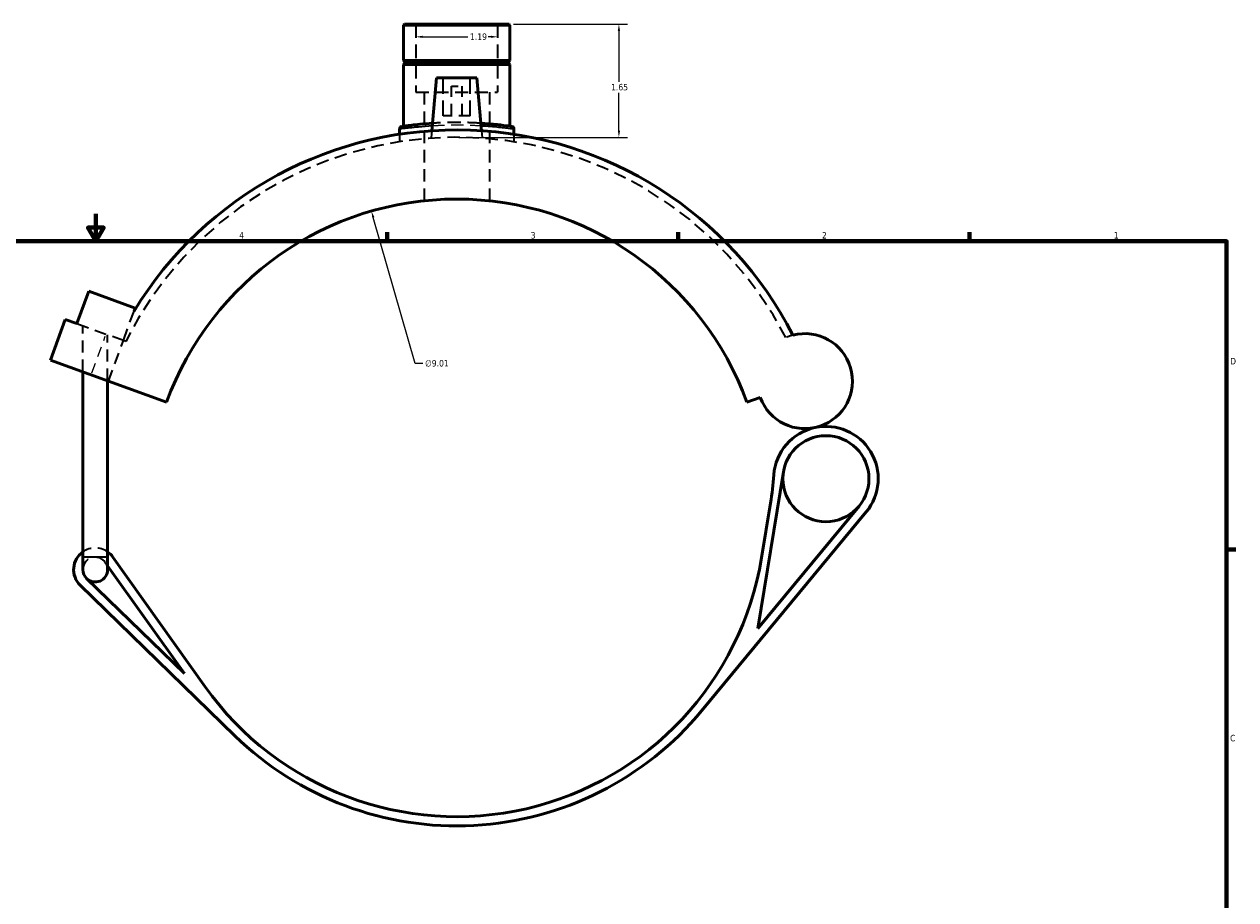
# Model space of a CAD drawing. Header units: inches. Extents: x -0.9 to 59, y -1.4 to 48.1.
# Tile 4 of 7: x 16 to 33.6, y 11.4 to 24.2. Entities that reach past the tile are written whole.
import ezdxf

# ---------------------------------------------------------------- set-up
doc = ezdxf.new("R2010")
doc.units = ezdxf.units.IN
doc.header["$MEASUREMENT"] = 0
doc.linetypes.add('DASHED', pattern=[0.2067, 0.1654, -0.0413])
for name, color, linetype, lineweight in [('Border (ANSI)', 7, 'Continuous', 70), ('Dimension (ANSI)', 7, 'Continuous', 25), ('Hidden (ANSI)', 7, 'DASHED', 35), ('Hidden Narrow (ANSI)', 7, 'DASHED', 25), ('Visible (ANSI)', 7, 'Continuous', 50), ('Visible Narrow (ANSI)', 7, 'Continuous', 35)]:
    doc.layers.add(name, color=color, linetype=linetype, lineweight=lineweight)
doc.styles.add('Note Text (ANSI)', font='tahoma.ttf')
doc.dimstyles.new('Default (ANSI)', dxfattribs={"dimtxt": 0.094488, "dimasz": 0.098425, "dimexe": 0.125, "dimexo": 0.0625, "dimgap": 0.031496, "dimtad": 0, "dimtih": 1, "dimtoh": 1, "dimrnd": 1e-08, "dimzin": 4, "dimdsep": 46, "dimtxsty": 'Note Text (ANSI)', "dimcen": 0.09, "dimdle": 0.393701, "dimclrd": 256, "dimclre": 256, "dimclrt": 5, "dimadec": 0, "dimazin": 1, "dimtfac": 1, "dimtofl": 0, "dimtmove": 0, "dimatfit": 3, "dimfxl": 1, "dimtolj": 1, "dimtzin": 4, "dimlwd": -1, "dimlwe": -1, "dimarcsym": 0})

# ---------------------------------------------------------------- blocks, each defined once
blk = doc.blocks.new('Borders Default Border')
at = {"layer": 'Border (ANSI)'}
for p, q in [((21.25, 21), (21.25, 21.134)), ((25.5, 21), (25.5, 21.134)), ((29.75, 21), (29.75, 21.134)), ((33.5, 16.5), (33.634, 16.5))]:
    blk.add_line(p, q, dxfattribs=at)
at = {"layer": 'Border (ANSI)', "flags": 128}
for points in [[(17, 21.4), (17, 21), (16.885, 21.2), (17.115, 21.2), (17, 21)], [(0.5, 1), (0.5, 21), (33.5, 21), (33.5, 1), (0.5, 1)]]:
    blk.add_lwpolyline(points, dxfattribs=at)
at = {"layer": 'Border (ANSI)', "color": 5, "true_color": 0x0000ff, "char_height": 0.0945, "attachment_point": 7, "style": 'Note Text (ANSI)'}
for s, insert in [('4', (19.092, 21.04)), ('3', (23.346, 21.038)), ('2', (27.596, 21.04)), ('1', (31.854, 21.04)), ('D', (33.553, 19.203)), ('C', (33.552, 13.701))]:
    blk.add_mtext(s, dxfattribs=dict(at, insert=insert))
blk = doc.blocks.new('*D6')
at = {"layer": 'Defpoints', "color": 0, "transparency": 16777216}
for p in [(21.022, 21.44), (23.512, 12.779)]:
    blk.add_point(p, dxfattribs=at)
at = {"layer": 'Dimension (ANSI)', "transparency": 16777216}
for p, q in [((21.662, 19.216), (21.049, 21.345)), ((21.773, 19.216), (21.662, 19.216))]:
    blk.add_line(p, q, dxfattribs=at)
blk.add_solid([(21.065, 21.35), (21.034, 21.341), (21.022, 21.44)], dxfattribs=at)
at = {"layer": 'Dimension (ANSI)', "color": 5, "transparency": 16777216, "insert": (21.805, 19.267), "char_height": 0.0945, "attachment_point": 1, "style": 'Note Text (ANSI)'}
blk.add_mtext('\\A1;∅9.01', dxfattribs=at)
blk = doc.blocks.new('*D7')
at = {"layer": 'Defpoints', "color": 0, "transparency": 16777216}
for p in [(21.671, 23.983), (22.863, 23.983), (22.863, 23.983)]:
    blk.add_point(p, dxfattribs=at)
at = {"layer": 'Dimension (ANSI)', "transparency": 16777216}
for p, q in [((21.769, 23.983), (22.428, 23.983)), ((22.765, 23.983), (22.724, 23.983))]:
    blk.add_line(p, q, dxfattribs=at)
for points in [[(21.769, 23.999), (21.769, 23.967), (21.671, 23.983)], [(22.765, 23.999), (22.765, 23.967), (22.863, 23.983)]]:
    blk.add_solid(points, dxfattribs=at)
at = {"layer": 'Dimension (ANSI)', "color": 5, "transparency": 16777216, "insert": (22.46, 24.032), "char_height": 0.0945, "attachment_point": 1, "style": 'Note Text (ANSI)'}
blk.add_mtext('\\A1;1.19', dxfattribs=at)
blk = doc.blocks.new('*D8')
at = {"layer": 'Defpoints', "color": 0, "transparency": 16777216}
for p in [(23.03, 24.167), (22.236, 22.516), (24.633, 22.516)]:
    blk.add_point(p, dxfattribs=at)
at = {"layer": 'Dimension (ANSI)', "transparency": 16777216}
for p, q in [((23.093, 24.167), (24.758, 24.167)), ((24.633, 24.068), (24.633, 23.327)), ((24.633, 22.615), (24.633, 23.166)), ((22.299, 22.516), (24.758, 22.516))]:
    blk.add_line(p, q, dxfattribs=at)
for points in [[(24.617, 24.068), (24.65, 24.068), (24.633, 24.167)], [(24.617, 22.615), (24.65, 22.615), (24.633, 22.516)]]:
    blk.add_solid(points, dxfattribs=at)
at = {"layer": 'Dimension (ANSI)', "color": 5, "transparency": 16777216, "insert": (24.518, 23.296), "char_height": 0.0945, "attachment_point": 1, "style": 'Note Text (ANSI)'}
blk.add_mtext('\\A1;1.65', dxfattribs=at)

msp = doc.modelspace()

# ---------------------------------------------------------------- linework, layer by layer
at = {"layer": 'Hidden (ANSI)', "ltscale": 1.197388}
for p, q in [((21.6708, 24.1666), (21.6708, 23.1766)), ((22.8633, 24.1666), (22.8633, 23.1766))]:
    msp.add_line(p, q, dxfattribs=at)
at = {"layer": 'Hidden (ANSI)', "ltscale": 1.333288}
for p, q in [((22.0702, 22.8315), (22.0702, 23.3827)), ((22.4639, 22.8315), (22.4639, 23.3827))]:
    msp.add_line(p, q, dxfattribs=at)
at = {"layer": 'Hidden (ANSI)', "ltscale": 1.132842}
msp.add_line((21.6708, 23.1766), (22.8633, 23.1766), dxfattribs=at)
at = {"layer": 'Hidden (ANSI)', "ltscale": 1.096484}
for p, q in [((21.79, 23.1766), (21.79, 21.5901)), ((22.7441, 23.1766), (22.7441, 21.5901))]:
    msp.add_line(p, q, dxfattribs=at)
at = {"layer": 'Hidden (ANSI)', "ltscale": 0.471064}
msp.add_line((22.1883, 23.2646), (22.3458, 23.2646), dxfattribs=at)
at = {"layer": 'Hidden (ANSI)', "ltscale": 1.047583}
for p, q in [((22.1883, 22.8315), (22.1883, 23.2646)), ((22.3458, 22.8315), (22.3458, 23.2646))]:
    msp.add_line(p, q, dxfattribs=at)
at = {"layer": 'Hidden (ANSI)', "ltscale": 0.997297}
msp.add_line((22.4639, 22.8315), (22.0702, 22.8315), dxfattribs=at)
at = {"layer": 'Hidden (ANSI)', "ltscale": 0.208327}
for p, q in [((21.4322, 22.5612), (21.4322, 22.4517)), ((23.1018, 22.5612), (23.1018, 22.4517))]:
    msp.add_line(p, q, dxfattribs=at)
at = {"layer": 'Hidden (ANSI)', "ltscale": 0.208364}
for p, q in [((21.9044, 22.6128), (21.8949, 22.5038)), ((22.6297, 22.6128), (22.6392, 22.5038))]:
    msp.add_line(p, q, dxfattribs=at)
at = {"layer": 'Hidden (ANSI)', "ltscale": 1.10301}
msp.add_line((17.4018, 19.5516), (17.5578, 19.9801), dxfattribs=at)
at = {"layer": 'Hidden (ANSI)', "ltscale": 1.089963}
msp.add_line((16.7243, 19.7982), (17.1477, 19.6441), dxfattribs=at)
at = {"layer": 'Hidden (ANSI)', "ltscale": 1.082586}
for p, q in [((16.8116, 19.0951), (16.8116, 19.7664)), ((17.1721, 18.9639), (17.1721, 19.6352))]:
    msp.add_line(p, q, dxfattribs=at)
at = {"layer": 'Hidden (ANSI)', "ltscale": 1.027266}
msp.add_line((17.4018, 19.5516), (17.1477, 19.6441), dxfattribs=at)
at = {"layer": 'Hidden (ANSI)', "ltscale": 1.017298}
msp.add_line((17.186, 18.9588), (17.4018, 19.5516), dxfattribs=at)
at = {"layer": 'Hidden (ANSI)', "ltscale": 0.07023}
msp.add_line((17.4365, 19.539), (17.4018, 19.5516), dxfattribs=at)
at = {"layer": 'Hidden (ANSI)', "ltscale": 0.109515}
msp.add_line((17.1387, 16.3128), (17.1721, 16.2659), dxfattribs=at)
at = {"layer": 'Hidden (ANSI)', "ltscale": 1.084978}
msp.add_arc((22.267, 17.1095), 5.4071, 27.35065, 153.30023, dxfattribs=at)
at = {"layer": 'Hidden (ANSI)', "ltscale": 0.208175}
msp.add_arc((27.348, 18.9588), 0.6932, 104.63746, 113.67533, dxfattribs=at)
at = {"layer": 'Hidden (ANSI)', "ltscale": 0.928151}
msp.add_arc((16.9918, 16.2083), 0.3154, 55.1501, 124.8499, dxfattribs=at)
at = {"layer": 'Hidden (ANSI)', "ltscale": 1.100187}
msp.add_arc((16.9918, 16.2083), 0.1802, 35.41692, 180, dxfattribs=at)
at = {"layer": 'Hidden (ANSI)', "ltscale": 0.212105}
msp.add_arc((16.9918, 16.2083), 0.1802, 0, 35.41692, dxfattribs=at)
at = {"layer": 'Hidden (ANSI)', "ltscale": 1.179195}
msp.add_open_spline([(22.6201, 22.7218), (22.5469, 22.7263), (22.4682, 22.7298), (22.2729, 22.734), (22.1544, 22.7328), (21.9987, 22.7266), (21.9554, 22.7244), (21.914, 22.7217)], degree=3, knots=[8.674369, 8.674369, 8.674369, 8.674369, 9.293672, 9.293672, 10.1742828, 10.1742828, 10.5253078, 10.5253078, 10.5253078, 10.5253078], dxfattribs=at)
at = {"layer": 'Hidden Narrow (ANSI)', "ltscale": 0.915569}
msp.add_line((16.9428, 19.0809), (17.137, 19.6144), dxfattribs=at)
at = {"layer": 'Hidden Narrow (ANSI)', "ltscale": 1.068637}
msp.add_open_spline([(21.9109, 22.6866), (21.9508, 22.689), (21.9921, 22.691), (22.1501, 22.6971), (22.2731, 22.6982), (22.4721, 22.6942), (22.5502, 22.6909), (22.6232, 22.6867)], degree=3, knots=[-10.4971629, -10.4971629, -10.4971629, -10.4971629, -10.1742828, -10.1742828, -9.293672, -9.293672, -8.7025132, -8.7025132, -8.7025132, -8.7025132], dxfattribs=at)
at = {"layer": 'Visible (ANSI)'}
for p, q in [((21.5038, 24.1666), (21.4919, 24.1546)), ((23.0422, 24.1546), (21.4919, 24.1546)), ((21.4919, 24.1546), (21.4919, 23.6363)), ((21.5038, 24.1666), (23.0303, 24.1666)), ((23.0303, 24.1666), (23.0422, 24.1546)), ((23.0422, 24.1546), (23.0422, 23.6363)), ((21.4919, 23.6363), (23.0422, 23.6363)), ((21.5116, 23.6166), (21.4919, 23.6363)), ((21.5116, 23.5969), (21.4919, 23.5772)), ((23.0422, 23.5772), (21.4919, 23.5772)), ((21.4919, 23.5772), (21.4919, 22.6792)), ((21.5116, 23.6166), (23.0225, 23.6166)), ((21.5116, 23.6166), (21.5116, 23.5969)), ((23.0225, 23.5969), (21.5116, 23.5969)), ((23.0225, 23.6166), (23.0422, 23.6363)), ((23.0225, 23.6166), (23.0225, 23.5969)), ((23.0225, 23.5969), (23.0422, 23.5772)), ((23.0422, 23.5772), (23.0422, 22.6792)), ((21.9718, 23.3827), (21.9044, 22.6128)), ((22.5623, 23.3827), (21.9718, 23.3827)), ((22.5623, 23.3827), (22.6297, 22.6128)), ((21.4322, 22.6397), (21.4322, 22.5612)), ((23.1018, 22.6397), (23.1018, 22.5612)), ((16.7243, 19.7982), (16.8969, 20.2724)), ((16.8969, 20.2724), (17.5744, 20.0258)), ((17.5744, 20.0258), (17.5578, 19.9801)), ((16.3392, 19.267), (16.555, 19.8598)), ((16.555, 19.8598), (16.7243, 19.7982)), ((18.0329, 18.6506), (16.3392, 19.267)), ((16.8116, 16.393), (16.8116, 19.0951)), ((17.1721, 16.393), (17.1721, 18.9639)), ((26.5012, 18.6506), (26.6966, 18.7217)), ((26.6583, 15.3484), (27.0348, 17.6374)), ((26.8449, 17.1789), (26.7132, 16.3782)), ((25.8427, 14.1507), (28.2413, 17.0494)), ((28.1372, 17.1356), (26.6583, 15.3484)), ((16.8116, 16.393), (16.8116, 16.2083)), ((17.1721, 16.2083), (17.1721, 16.393)), ((17.1721, 16.2659), (18.2922, 14.6907)), ((18.5949, 14.4982), (17.2489, 16.3911)), ((16.7718, 15.9823), (19.0294, 13.7842)), ((18.2922, 14.6907), (16.8661, 16.0792))]:
    msp.add_line(p, q, dxfattribs=at)
msp.add_circle((27.6538, 17.5355), 0.6274, dxfattribs=at)
for centre, radius, start, end in [((21.468, 22.6397), 0.0358, 98.22136, 180), ((23.0661, 22.6397), 0.0358, 0, 81.77864), ((22.267, 17.1095), 5.5152, 27.18891, 148.63512), ((22.267, 17.1095), 4.5059, 20, 160), ((27.348, 18.9588), 0.6932, 200, 104.63746), ((27.6538, 17.5355), 0.7625, 102.12597, 175.92272), ((27.6538, 17.5355), 0.7625, 320.39278, 102.12597), ((22.3987, 17.9101), 4.5059, 350.65986, 355.92272), ((16.9918, 16.2083), 0.3154, 124.8499, 225.76523), ((16.9918, 16.2083), 0.3154, 35.41692, 55.1501), ((22.267, 17.1095), 4.5059, 215.41692, 350.65986), ((16.9918, 16.2083), 0.1802, 180, 225.76523), ((16.9918, 16.2083), 0.1802, 225.76523, 0), ((22.267, 17.1095), 4.6411, 225.76523, 320.39278)]:
    msp.add_arc(centre, radius, start, end, dxfattribs=at)
for points, knots in [([(21.914, 22.7217), (21.8478, 22.7176), (21.7861, 22.7125), (21.64, 22.6985), (21.5678, 22.6894), (21.483, 22.6781), (21.4631, 22.6752), (21.463, 22.6751)], [10.5253078, 10.5253078, 10.5253078, 10.5253078, 11.0852459, 11.0852459, 12.0161618, 12.0161618, 12.7997899, 12.7997899, 12.7997899, 12.7997899]), ([(23.0712, 22.6751), (23.0712, 22.6751), (23.0623, 22.6764), (23.018, 22.6826), (22.9705, 22.6891), (22.8428, 22.7037), (22.7634, 22.7116), (22.6561, 22.7194), (22.6383, 22.7206), (22.6201, 22.7218)], [6.399892, 6.399892, 6.399892, 6.399892, 6.9211262, 6.9211262, 7.7285358, 7.7285358, 8.5209679, 8.5209679, 8.674369, 8.674369, 8.674369, 8.674369])]:
    msp.add_open_spline(points, degree=3, knots=knots, dxfattribs=at)
at = {"layer": 'Visible Narrow (ANSI)'}
msp.add_line((16.8138, 16.393), (17.1698, 16.393), dxfattribs=at)
msp.add_arc((23.0661, 22.6397), 0.0358, 4.08893, 77.6897, dxfattribs=at)
for points, knots in [([(21.4323, 22.6397), (21.4324, 22.6398), (21.4532, 22.6426), (21.5411, 22.6539), (21.6161, 22.663), (21.7706, 22.6771), (21.8383, 22.6824), (21.9109, 22.6866)], [-12.7997899, -12.7997899, -12.7997899, -12.7997899, -12.0161618, -12.0161618, -11.0852459, -11.0852459, -10.4971629, -10.4971629, -10.4971629, -10.4971629]), ([(22.6232, 22.6867), (22.6456, 22.6854), (22.6676, 22.684), (22.7823, 22.676), (22.8648, 22.6681), (22.9973, 22.6536), (23.0466, 22.6471), (23.0926, 22.6409), (23.1018, 22.6397), (23.1018, 22.6397)], [-8.7025132, -8.7025132, -8.7025132, -8.7025132, -8.5209679, -8.5209679, -7.7285358, -7.7285358, -6.9211262, -6.9211262, -6.399892, -6.399892, -6.399892, -6.399892])]:
    msp.add_open_spline(points, degree=3, knots=knots, dxfattribs=at)

# ---------------------------------------------------------------- block references
msp.add_blockref('Borders Default Border', (0, 0))

# ---------------------------------------------------------------- dimensions: what is measured, and where the dimension line sits
at = {"layer": 'Dimension (ANSI)'}
for base, p1, p2, angle, override, picture, middle in [((24.6334, 22.5165), (23.0303, 24.1666), (22.2363, 22.5165), 90, {"dimgap": 0.031496, "dimdec": 2, "dimtol": 0, "dimlim": 0, "dimtp": 0, "dimtm": 0, "dimtdec": 2, "dimatfit": 1}, '*D8', (24.6334, 23.2465)), ((22.8633, 23.9831), (21.6708, 23.9831), (22.8633, 23.9831), 180, {"dimgap": 0.031496, "dimtih": 0, "dimtoh": 0, "dimdec": 2, "dimse1": 1, "dimse2": 1, "dimtol": 0, "dimlim": 0, "dimtp": 0, "dimtm": 0, "dimtdec": 2, "dimatfit": 1}, '*D7', (22.5759, 23.9831))]:
    dim = msp.add_linear_dim(base=base, p1=p1, p2=p2, angle=angle, dimstyle='Default (ANSI)', override=override, dxfattribs=at)
    dim.commit()
    dim.dimension.update_dxf_attribs({"geometry": picture, "text_midpoint": middle, "dimtype": 160})
dim = msp.add_diameter_dim_2p(p1=(23.5119, 12.7789), p2=(21.0222, 21.44), dimstyle='Default (ANSI)', override={"dimgap": 0.031496, "dimdec": 2, "dimlfac": 1, "dimtol": 0, "dimlim": 0, "dimtp": 0, "dimtm": 0, "dimtdec": 2}, dxfattribs=at)
dim.commit()
dim.dimension.update_dxf_attribs({"geometry": '*D6', "text_midpoint": (21.9744, 19.2158), "dimtype": 163})

doc.saveas('drawing.dxf')
